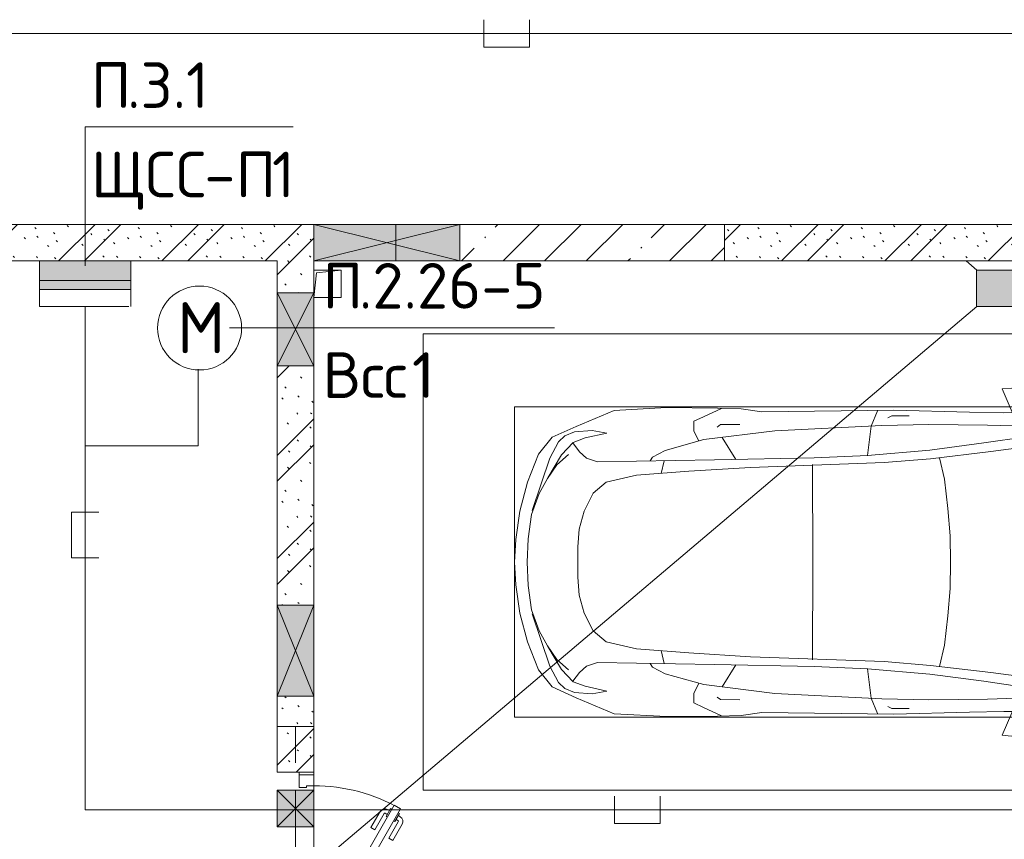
# Model space of a CAD drawing. Header units: millimetres. Extents: x -32229 to 169101, y -13689 to 125138.
# Tile 36 of 202: x -2375 to 3017, y 76481 to 80972. Entities that reach past the tile are written whole.
import ezdxf

# ---------------------------------------------------------------- set-up
doc = ezdxf.new("R2010")
doc.units = ezdxf.units.MM
doc.linetypes.add('3_ Штрих_ 1 х 1 мм', pattern=[400, 200, -200])
for name, color, linetype, lineweight in [('A-____-NOTE-TEXT', 5, 'Continuous', 18), ('A-DETL-____-THIN', 7, 'Continuous', 9), ('A-DETL-GENF-OTLN', 7, 'Continuous', 18), ('A-DOOR-____-MCUT', 7, 'Continuous', 9), ('A-DOOR-____-OTLN', 7, 'Continuous', 18), ('A-DOOR-FRAM-MCUT', 7, 'Continuous', 9), ('A-FLOR-____-OTLN', 7, 'Continuous', 18), ('A-GLAZ-____-MCUT', 7, 'Continuous', 9), ('A-GLAZ-____-OTLN', 7, 'Continuous', 18), ('A-WALL-____-MCUT', 7, 'Continuous', 40), ('A-WALL-____-PATT', 7, 'Continuous', 40), ('C-PRKG-____-OTLN', 7, 'Continuous', 18), ('G-____-____-TEXT', 7, 'Continuous', 9), ('I-WALL-____-MCUT', 7, 'Continuous', 40), ('M-EQPM-____-OTLN', 7, 'Continuous', 18), ('S-BEAM-____-OTLN', 7, 'Continuous', 18)]:
    doc.layers.add(name, color=color, linetype=linetype, lineweight=lineweight)
doc.layers.add('A-DETL-____-OTLN', color=7, linetype='Continuous', lineweight=9, true_color=0x00a600)
doc.styles.add('GOST Common_3', font='GOST_Common.ttf', dxfattribs={"height": 280})
doc.styles.add('ISOCPEUR', font='isocpeur.ttf', dxfattribs={"height": 250})
pattern_1 = [(135, (300.56, 377.28), (-565.6854, 6e-14), [10, -790]), (135, (349.8, 474.73), (-565.6854, 6e-14), [10, -790]), (135, (423.93, 473.06), (-565.6854, 6e-14), [10, -790]), (135, (229.92, 447.9), (-565.6854, 6e-14), [10, -790]), (135, (155.08, 447.9), (-565.6854, 6e-14), [10, -790]), (135, (114.9, 369.03), (-565.6854, 6e-14), [10, -790]), (135, (132.43, 285.8), (-565.6854, 6e-14), [10, -790]), (135, (214.66, 322), (-565.6854, 6e-14), [10, -790]), (135, (198.16, 261.88), (-565.6854, 6e-14), [10, -790]), (135, (45.2, 272.9), (-565.6854, 6e-14), [10, -790]), (135, (42.32, 336.16), (-565.6854, 6e-14), [10, -790]), (135, (92.26, 192.24), (-565.6854, 6e-14), [10, -790]), (135, (7.07, 149.2), (-565.6854, 6e-14), [10, -790]), (135, (80.6, 95.1), (-565.6854, 6e-14), [10, -790]), (135, (79.53, 36.94), (-565.6854, 6e-14), [10, -790]), (135, (153.87, 74.56), (-565.6854, 6e-14), [10, -790]), (135, (228.35, 124.8), (-565.6854, 6e-14), [10, -790]), (135, (279.75, 180.4), (-565.6854, 6e-14), [10, -790]), (135, (282.9, 31.63), (-565.6854, 6e-14), [10, -790]), (135, (377.38, 53.45), (-565.6854, 6e-14), [10, -790]), (135, (352.28, 102.7), (-565.6854, 6e-14), [10, -790]), (135, (354.05, 0), (-565.6854, 6e-14), [10, -790]), (135, (553.23, 16.45), (-565.6854, 6e-14), [10, -790]), (135, (542.38, 63.45), (-565.6854, 6e-14), [10, -790]), (135, (536.58, 239.3), (-565.6854, 6e-14), [10, -790]), (135, (475.85, 203.9), (-565.6854, 6e-14), [10, -790]), (135, (475.85, 316.54), (-565.6854, 6e-14), [10, -790]), (135, (520.8, 408.7), (-565.6854, 6e-14), [10, -790]), (135, (551.1, 470.8), (-565.6854, 6e-14), [10, -790]), (135, (235.25, 537.93), (-565.6854, 6e-14), [10, -790]), (135, (407.25, 547.65), (-565.6854, 6e-14), [10, -790]), (135, (94.5, 558.6), (-565.6854, 6e-14), [10, -790]), (135, (46.4, 532.3), (-565.6854, 6e-14), [10, -790]), (135, (85.56, 465.04), (-565.6854, 6e-14), [10, -790]), (135, (355.53, 181.14), (-565.6854, 6e-14), [10, -790]), (135, (362.23, 243.6), (-565.6854, 6e-14), [10, -790]), (135, (413.45, 344.1), (-565.6854, 6e-14), [10, -790]), (135, (286.3, 273.25), (-565.6854, 6e-14), [10, -790]), (135, (423.02, 263.72), (-565.6854, 6e-14), [10, -790]), (135, (162.94, 190.2), (-565.6854, 6e-14), [10, -790]), (135, (470.25, 120.93), (-565.6854, 6e-14), [10, -790]), (135, (484.48, 9.78), (-565.6854, 6e-14), [10, -790]), (45, (0, 212.13), (-565.6854, 0), []), (45, (212.13, 0), (-565.6854, 0), []), (45, (353.55, 0), (-565.6854, 0), []), (45, (0, 353.55), (-565.6854, 0), [])]

# ---------------------------------------------------------------- blocks, each defined once
blk = doc.blocks.new('АР_Машиноместо - 5300x2500_С-V8--01 ЭМ')
at = {"layer": 'A-DETL-GENF-OTLN', "color": 253, "lineweight": 13, "true_color": 0xaaaaaa}
for p, q in [((1250, 4800), (1126.4, 4794.1)), ((1250, 4800), (1373.6, 4794.1)), ((970.2, 4771.8), (812.7, 4729.4)), ((1126.4, 4794.1), (970.2, 4771.8)), ((1373.6, 4794.1), (1529.8, 4771.8)), ((1529.8, 4771.8), (1687.3, 4729.4)), ((812.7, 4729.4), (659.1, 4669.9)), ((680.7, 4606.5), (967, 4703.6)), ((988.2, 4706.7), (873.9, 4665.1)), ((1122.2, 4726.4), (988.2, 4706.7)), ((1250, 4731.7), (1122.2, 4726.4)), ((1250, 4731.7), (1377.8, 4726.4)), ((1377.8, 4726.4), (1511.8, 4706.7)), ((1511.8, 4706.7), (1626.1, 4665.1)), ((1819.3, 4606.5), (1533, 4703.6)), ((1687.3, 4729.4), (1840.9, 4669.9)), ((659.1, 4669.9), (565.9, 4595.1)), ((873.9, 4665.1), (791.3, 4619.7)), ((1626.1, 4665.1), (1708.7, 4619.7)), ((1840.9, 4669.9), (1934.1, 4595.1)), ((565.9, 4595.1), (507.1, 4462.6)), ((590.7, 4560.1), (680.7, 4606.5)), ((788.5, 4617.7), (661.8, 4543.1)), ((791.3, 4619.7), (717.1, 4568.9)), ((1708.7, 4619.7), (1782.9, 4568.9)), ((1711.5, 4617.7), (1838.2, 4543.1)), ((1909.3, 4560.1), (1819.3, 4606.5)), ((1934.1, 4595.1), (1992.9, 4462.6)), ((557.5, 4525.7), (590.7, 4560.1)), ((661.8, 4543.1), (594.6, 4479.3)), ((717.1, 4568.9), (659.6, 4505.3)), ((1782.9, 4568.9), (1840.4, 4505.3)), ((1838.2, 4543.1), (1905.4, 4479.3)), ((1942.5, 4525.7), (1909.3, 4560.1)), ((536.4, 4471.4), (557.5, 4525.7)), ((594.6, 4479.3), (569.5, 4413.1)), ((645, 4445.5), (597.3, 4481.4)), ((1855, 4445.5), (1902.7, 4481.4)), ((1905.4, 4479.3), (1930.5, 4413.1)), ((1963.6, 4471.4), (1942.5, 4525.7)), ((507.1, 4462.6), (419.6, 4254.2)), ((528.4, 4374.7), (536.4, 4471.4)), ((679.6, 4406.3), (645, 4445.5)), ((970.5, 4419.3), (1069.6, 4447.3)), ((1069.6, 4447.3), (1167.1, 4453.2)), ((1167.1, 4453.2), (1250, 4453.9)), ((1332.9, 4453.2), (1250, 4453.9)), ((1430.4, 4447.3), (1332.9, 4453.2)), ((1529.5, 4419.3), (1430.4, 4447.3)), ((1820.4, 4406.3), (1855, 4445.5)), ((1971.6, 4374.7), (1963.6, 4471.4)), ((1992.9, 4462.6), (2080.4, 4254.2)), ((543.7, 4295.1), (528.4, 4374.7)), ((569.5, 4413.1), (543.7, 4295.1)), ((699.7, 4345.5), (679.6, 4406.3)), ((812.5, 4298.9), (872.7, 4370.2)), ((872.7, 4370.2), (970.5, 4419.3)), ((1627.3, 4370.2), (1529.5, 4419.3)), ((1687.5, 4298.9), (1627.3, 4370.2)), ((1800.3, 4345.5), (1820.4, 4406.3)), ((1930.5, 4413.1), (1956.3, 4295.1)), ((1956.3, 4295.1), (1971.6, 4374.7)), ((689.3, 3705.5), (699.7, 4345.5)), ((1810.7, 3705.5), (1800.3, 4345.5)), ((774.4, 4132.9), (812.5, 4298.9)), ((1725.6, 4132.9), (1687.5, 4298.9)), ((419.6, 4254.2), (403.4, 3968)), ((2080.4, 4254.2), (2096.6, 3968)), ((752.2, 3845.6), (774.4, 4132.9)), ((1747.8, 3845.6), (1725.6, 4132.9)), ((638.7, 3975.4), (675.2, 4045.5)), ((675.2, 4045.5), (694.6, 4057.6)), ((1824.8, 4045.5), (1805.4, 4057.6)), ((1861.3, 3975.4), (1824.8, 4045.5)), ((403.4, 3968), (405.6, 3688.5)), ((578.7, 3762.9), (638.7, 3975.4)), ((1921.3, 3762.9), (1861.3, 3975.4)), ((2096.6, 3968), (2094.4, 3688.5)), ((731.2, 3507.6), (752.2, 3845.6)), ((1768.8, 3507.6), (1747.8, 3845.6)), ((453.1, 3766.3), (478.4, 3819.3)), ((478.4, 3819.3), (532.5, 3818.1)), ((532.5, 3818.1), (585.5, 3790.5)), ((1967.5, 3818.1), (1914.5, 3790.5)), ((2021.6, 3819.3), (1967.5, 3818.1)), ((2046.9, 3766.3), (2021.6, 3819.3)), ((408.2, 3667), (453.1, 3766.3)), ((530.9, 3374.8), (578.7, 3762.9)), ((1969.1, 3374.8), (1921.3, 3762.9)), ((2091.8, 3667), (2046.9, 3766.3)), ((405.6, 3688.5), (409.5, 3560)), ((495.5, 3566.1), (496.8, 3671.6)), ((496.8, 3671.6), (510.1, 3691.5)), ((678.7, 3159.5), (689.3, 3705.5)), ((1821.3, 3159.5), (1810.7, 3705.5)), ((2003.2, 3671.6), (1989.9, 3691.5)), ((2004.5, 3566.1), (2003.2, 3671.6)), ((2094.4, 3688.5), (2090.5, 3560)), ((687.1, 3588.8), (566.5, 3663.9)), ((1812.9, 3588.8), (1933.5, 3663.9)), ((409.5, 3560), (426.5, 3446.8)), ((2090.5, 3560), (2073.5, 3446.8)), ((704.9, 2775.5), (731.2, 3507.6)), ((1795.1, 2775.5), (1768.8, 3507.6)), ((426.5, 3446.8), (417.5, 2723)), ((2073.5, 3446.8), (2082.5, 2723)), ((501.4, 2789.7), (530.9, 3374.8)), ((1998.6, 2789.7), (1969.1, 3374.8)), ((665.6, 2864.6), (678.7, 3159.5)), ((1834.4, 2864.6), (1821.3, 3159.5)), ((665.8, 2867.4), (505.1, 2846.9)), ((636.6, 2526.5), (665.8, 2867.4)), ((1834.2, 2867.4), (1994.9, 2846.9)), ((1863.4, 2526.5), (1834.2, 2867.4)), ((505.1, 2846.9), (420.9, 2813.3)), ((1994.9, 2846.9), (2079.1, 2813.3)), ((447.8, 2733.7), (459.7, 2756.2)), ((495.7, 2532.3), (501.4, 2789.7)), ((684.2, 2522.3), (704.9, 2775.5)), ((1815.8, 2522.3), (1795.1, 2775.5)), ((2004.3, 2532.3), (1998.6, 2789.7)), ((2052.2, 2733.7), (2040.3, 2756.2)), ((417.5, 2723), (428.2, 2308.5)), ((447.8, 2638.7), (447.8, 2733.7)), ((2052.2, 2638.7), (2052.2, 2733.7)), ((2082.5, 2723), (2071.8, 2308.5)), ((500, 2210.1), (495.7, 2532.3)), ((636.6, 2526.5), (597, 2231)), ((644.6, 2191.8), (684.2, 2522.3)), ((1855.4, 2191.8), (1815.8, 2522.3)), ((1863.4, 2526.5), (1903, 2231)), ((2000, 2210.1), (2004.3, 2532.3)), ((428.2, 2308.5), (432.3, 2119.9)), ((2071.8, 2308.5), (2067.7, 2119.9)), ((597, 2231), (535, 1798.3)), ((1903, 2231), (1965, 1798.3)), ((505.9, 1996), (500, 2210.1)), ((595.8, 1824.8), (644.6, 2191.8)), ((1904.2, 1824.8), (1855.4, 2191.8)), ((1994.1, 1996), (2000, 2210.1)), ((296.8, 2079.9), (301.4, 2130.5)), ((301.4, 2130.5), (479.9, 2052.9)), ((432.3, 2119.9), (430.7, 2073.9)), ((2198.6, 2130.5), (2020.1, 2052.9)), ((2067.7, 2119.9), (2069.3, 2073.9)), ((2203.2, 2079.9), (2198.6, 2130.5)), ((309.5, 2036.1), (296.8, 2079.9)), ((479.9, 2052.9), (471, 1914.3)), ((2020.1, 2052.9), (2029, 1914.3)), ((2190.5, 2036.1), (2203.2, 2079.9)), ((357.8, 1990.1), (309.5, 2036.1)), ((540.9, 1993.7), (476.3, 1997.9)), ((1959.1, 1993.7), (2023.7, 1997.9)), ((2142.2, 1990.1), (2190.5, 2036.1)), ((500.6, 1894.5), (357.8, 1990.1)), ((426.5, 1730.9), (427.5, 1943)), ((540.9, 1993.7), (539.8, 1733.1)), ((1959.1, 1993.7), (1960.2, 1733.1)), ((1999.4, 1894.5), (2142.2, 1990.1)), ((2073.5, 1730.9), (2072.5, 1943)), ((530.6, 1857.6), (500.6, 1894.5)), ((1969.4, 1857.6), (1999.4, 1894.5)), ((546.5, 1642.6), (530.6, 1857.6)), ((1953.5, 1642.6), (1969.4, 1857.6)), ((533.6, 1816.8), (495, 1765.3)), ((589.4, 1615.5), (595.8, 1824.8)), ((1910.6, 1615.5), (1904.2, 1824.8)), ((1966.4, 1816.8), (2005, 1765.3)), ((410.6, 1634.2), (426.5, 1730.9)), ((495, 1765.3), (426.6, 1753.4)), ((2005, 1765.3), (2073.4, 1753.4)), ((2089.4, 1634.2), (2073.5, 1730.9)), ((409.5, 1087), (410.6, 1634.2)), ((590.4, 1624.3), (703.6, 1557.1)), ((1909.6, 1624.3), (1796.4, 1557.1)), ((2090.5, 1087), (2089.4, 1634.2)), ((615.4, 1410.3), (589.4, 1615.5)), ((1884.6, 1410.3), (1910.6, 1615.5)), ((703.6, 1557.1), (852.8, 1499)), ((1796.4, 1557.1), (1647.2, 1499)), ((852.8, 1499), (1016.6, 1459.9)), ((1016.6, 1459.9), (1146.9, 1439.4)), ((1483.4, 1459.9), (1353.1, 1439.4)), ((1647.2, 1499), (1483.4, 1459.9)), ((687.4, 1141), (615.4, 1410.3)), ((1146.9, 1439.4), (1250, 1434.1)), ((1353.1, 1439.4), (1250, 1434.1)), ((1812.6, 1141), (1884.6, 1410.3)), ((749.2, 950.3), (687.4, 1141)), ((1750.8, 950.3), (1812.6, 1141)), ((420.9, 910.7), (409.5, 1087)), ((2079.1, 910.7), (2090.5, 1087)), ((510.2, 1018.7), (521.5, 1074.5)), ((521.5, 1074.5), (548.5, 1076.2)), ((548.5, 1076.2), (603.4, 1004.8)), ((1951.5, 1076.2), (1896.6, 1004.8)), ((1978.5, 1074.5), (1951.5, 1076.2)), ((1989.8, 1018.7), (1978.5, 1074.5)), ((505.7, 920), (510.2, 1018.7)), ((603.4, 1004.8), (639.1, 920)), ((1896.6, 1004.8), (1860.9, 920)), ((1994.3, 920), (1989.8, 1018.7)), ((519.1, 851.5), (505.7, 920)), ((639.1, 920), (677.4, 843.7)), ((809.1, 809.4), (749.2, 950.3)), ((1690.9, 809.4), (1750.8, 950.3)), ((1860.9, 920), (1822.6, 843.7)), ((1980.9, 851.5), (1994.3, 920)), ((445.9, 853.1), (420.9, 910.7)), ((2054.1, 853.1), (2079.1, 910.7)), ((489, 795.6), (445.9, 853.1)), ((550, 812.3), (519.1, 851.5)), ((616.5, 746.4), (550, 812.3)), ((677.4, 843.7), (737.5, 778.3)), ((881.5, 691.6), (809.1, 809.4)), ((1618.5, 691.6), (1690.9, 809.4)), ((1822.6, 843.7), (1762.5, 778.3)), ((1883.5, 746.4), (1950, 812.3)), ((1950, 812.3), (1980.9, 851.5)), ((2011, 795.6), (2054.1, 853.1)), ((584.4, 714.6), (489, 795.6)), ((737.5, 778.3), (804.5, 715.7)), ((1762.5, 778.3), (1695.5, 715.7)), ((1915.6, 714.6), (2011, 795.6)), ((701.8, 640.4), (584.4, 714.6)), ((703.5, 696.4), (616.5, 746.4)), ((804.5, 715.7), (824.6, 660.9)), ((1695.5, 715.7), (1675.4, 660.9)), ((1796.5, 696.4), (1883.5, 746.4)), ((1798.2, 640.4), (1915.6, 714.6)), ((824.6, 660.9), (703.5, 696.4)), ((888.4, 685.9), (815.2, 686.6)), ((941.4, 642.2), (881.5, 691.6)), ((1558.6, 642.2), (1618.5, 691.6)), ((1611.6, 685.9), (1684.8, 686.6)), ((1675.4, 660.9), (1796.5, 696.4)), ((861.8, 571.6), (701.8, 640.4)), ((1050.7, 599.4), (941.4, 642.2)), ((1148.8, 583), (1050.7, 599.4)), ((1351.2, 583), (1449.3, 599.4)), ((1449.3, 599.4), (1558.6, 642.2)), ((1638.2, 571.6), (1798.2, 640.4)), ((1052.6, 517.5), (861.8, 571.6)), ((1250, 581.6), (1148.8, 583)), ((1250, 581.6), (1351.2, 583)), ((1447.4, 517.5), (1638.2, 571.6)), ((1165.1, 503.1), (1052.6, 517.5)), ((1250, 500), (1165.1, 503.1)), ((1250, 500), (1334.9, 503.1)), ((1334.9, 503.1), (1447.4, 517.5))]:
    blk.add_line(p, q, dxfattribs=at)
at = {"layer": 'A-DETL-GENF-OTLN', "color": 254, "lineweight": 13, "true_color": 0xd4d4d4}
for p, q in [((694.6, 3980.4), (765.1, 3996.8)), ((1805.4, 3980.4), (1734.9, 3996.8)), ((715.1, 3168.3), (1250, 3167.3)), ((1784.9, 3168.3), (1250, 3167.3)), ((677.9, 2473), (794.6, 2446)), ((794.6, 2446), (955.7, 2426.8)), ((955.7, 2426.8), (1105.5, 2413.7)), ((1544.3, 2426.8), (1394.5, 2413.7)), ((1705.4, 2446), (1544.3, 2426.8)), ((1822.1, 2473), (1705.4, 2446)), ((1105.5, 2413.7), (1250, 2412.9)), ((1394.5, 2413.7), (1250, 2412.9)), ((513.9, 1368.9), (502.3, 1696.3)), ((1986.1, 1368.9), (1997.7, 1696.3)), ((590.3, 1367.8), (546.5, 1642.6)), ((1909.7, 1367.8), (1953.5, 1642.6)), ((524.9, 1188.6), (513.9, 1368.9)), ((636.7, 1146), (590.3, 1367.8)), ((1863.3, 1146), (1909.7, 1367.8)), ((1975.1, 1188.6), (1986.1, 1368.9)), ((537.4, 1076.1), (524.9, 1188.6)), ((1962.6, 1076.1), (1975.1, 1188.6)), ((710.2, 962.8), (636.7, 1146)), ((1789.8, 962.8), (1863.3, 1146)), ((534.5, 874.4), (528.1, 949.5)), ((1965.5, 874.4), (1971.9, 949.5)), ((591.7, 805), (534.5, 874.4)), ((1908.3, 805), (1965.5, 874.4)), ((664.7, 739.9), (591.7, 805)), ((1835.3, 739.9), (1908.3, 805)), ((742.6, 707.8), (664.7, 739.9)), ((1757.4, 707.8), (1835.3, 739.9))]:
    blk.add_line(p, q, dxfattribs=at)
at = {"layer": 'C-PRKG-____-OTLN', "color": 253, "lineweight": 13, "true_color": 0xaaaaaa}
for p, q in [((2500, 5300), (0, 5300)), ((0, 0), (0, 5300)), ((2500, 0), (2500, 5300)), ((400, 4800), (2100, 4800)), ((400, 500), (400, 4800)), ((2100, 500), (2100, 4800)), ((400, 500), (2100, 500)), ((2500, 0), (0, 0))]:
    blk.add_line(p, q, dxfattribs=at)
blk = doc.blocks.new('АР_Лоток - 200х100h_ЛВ1-7189388--01 ЭМ')
at = {"layer": 'M-EQPM-____-OTLN', "lineweight": 13, "true_color": 0xf3f3f3}
blk.add_hatch(color=7, dxfattribs=at).paths.add_polyline_path([(2445, -100), (5545, -100), (5544.2, 100), (0, 100), (1.9, -100), (2245, -100)])
at = {"layer": 'M-EQPM-____-OTLN', "color": 253, "lineweight": 13, "true_color": 0xaaaaaa}
for p, q in [((5545, 100), (0, 100)), ((0, 100), (0, -100)), ((0, -100), (5545, -100))]:
    blk.add_line(p, q, dxfattribs=at)
blk = doc.blocks.new('АР_Отверстие прямоугольное - ВК-7442280--01 ЭМ')
at = {"layer": 'A-GLAZ-____-OTLN', "lineweight": 13, "true_color": 0xf0f0f0}
blk.add_hatch(color=7, dxfattribs=at).paths.add_polyline_path([(525, 100), (-275, 100), (-275, -100), (525, -100), (525, 38.5)])
at = {"layer": 'A-GLAZ-____-MCUT', "color": 253, "lineweight": 13, "true_color": 0xaaaaaa}
for p, q in [((-275, 100), (-275, -100)), ((525, 100), (525, -100))]:
    blk.add_line(p, q, dxfattribs=at)
at = {"layer": 'A-GLAZ-____-OTLN', "color": 253, "lineweight": 5, "true_color": 0xaaaaaa}
for p, q in [((525, 100), (-275, -100)), ((-275, 100), (525, -100))]:
    blk.add_line(p, q, dxfattribs=at)
at = {"layer": 'A-GLAZ-____-OTLN', "color": 253, "lineweight": 13, "true_color": 0xaaaaaa}
for p, q in [((525, 100), (-275, 100)), ((-275, 100), (-275, -100)), ((525, -100), (525, 100)), ((-275, -100), (525, -100))]:
    blk.add_line(p, q, dxfattribs=at)
blk = doc.blocks.new('АР_Дверь однопольная - 1100х2100h_техн_ помещ_-4938052--01 ЭМ')
at = {"layer": 'A-DOOR-____-MCUT', "color": 253, "lineweight": 13, "true_color": 0xaaaaaa}
for p, q in [((-347.7, 575), (-367.7, 540.4)), ((-367.7, 540.4), (395, 100)), ((475, 100), (-347.7, 575)), ((395, 100), (450, 68.2)), ((450, 68.2), (455, 65.4)), ((455, 65.4), (475, 100))]:
    blk.add_line(p, q, dxfattribs=at)
at = {"layer": 'A-DOOR-____-OTLN', "color": 253, "lineweight": 5, "true_color": 0xaaaaaa}
for p, q in [((-326.1, 562.5), (-322.1, 569.4)), ((-322.1, 569.4), (-278.8, 544.4)), ((-311.2, 563.2), (-305.2, 573.6)), ((-289.6, 550.7), (-283.6, 561.1)), ((-278.8, 544.4), (-282.8, 537.5)), ((-188, 511.7), (-276.8, 562.9)), ((-175.5, 533.3), (-264.3, 584.6)), ((-346.1, 527.9), (-350.1, 520.9)), ((-350.1, 520.9), (-306.8, 495.9)), ((-339.2, 514.7), (-345.3, 504.3)), ((-317.6, 502.2), (-323.6, 491.8)), ((-306.8, 495.9), (-302.8, 502.9)), ((-188, 511.7), (-175.5, 533.3)), ((-245.5, 412.1), (-334.3, 463.3)), ((-233, 433.7), (-321.8, 485)), ((-233, 433.7), (-245.5, 412.1))]:
    blk.add_line(p, q, dxfattribs=at)
for centre, radius, start, end in [((475, 100), 950, 150, 180), ((-279.3, 558.6), 30, 60, 150), ((-279.3, 558.6), 4.99, 60, 150), ((-319.3, 489.3), 30, 150, 240), ((-319.3, 489.3), 4.99, 150, 240)]:
    blk.add_arc(centre, radius, start, end, dxfattribs=at)
at = {"layer": 'A-DOOR-FRAM-MCUT', "color": 253, "lineweight": 13, "true_color": 0xaaaaaa}
for p, q in [((-535, 100), (-550, 100)), ((-475, 100), (-535, 100)), ((-535, 100), (-535, 20)), ((-475, 60), (-475, 100)), ((-465, 60), (-475, 60)), ((-465, 20), (-465, 60)), ((475, 60), (465, 60)), ((465, 60), (465, 20)), ((535, 100), (475, 100)), ((475, 100), (475, 60)), ((535, 20), (535, 100)), ((535, 100), (550, 100)), ((-535, 20), (-550, 20)), ((-535, 20), (-465, 20)), ((465, 20), (535, 20)), ((535, 20), (550, 20))]:
    blk.add_line(p, q, dxfattribs=at)
blk = doc.blocks.new('АР_Отверстие прямоугольное - ОВВ-3214689--01 ЭМ')
at = {"layer": 'A-GLAZ-____-OTLN', "lineweight": 13, "true_color": 0xf0f0f0}
blk.add_hatch(color=7, dxfattribs=at).paths.add_polyline_path([(325, -100), (325, 100), (-75, 100), (-75, -100), (0, -100)])
at = {"layer": 'A-GLAZ-____-MCUT', "color": 253, "lineweight": 13, "true_color": 0xaaaaaa}
for p, q in [((-75, 100), (-75, -100)), ((325, 100), (325, -100))]:
    blk.add_line(p, q, dxfattribs=at)
at = {"layer": 'A-GLAZ-____-OTLN', "color": 253, "lineweight": 5, "true_color": 0xaaaaaa}
for p, q in [((325, 100), (-75, -100)), ((-75, 100), (325, -100))]:
    blk.add_line(p, q, dxfattribs=at)
at = {"layer": 'A-GLAZ-____-OTLN', "color": 253, "lineweight": 13, "true_color": 0xaaaaaa}
for p, q in [((325, 100), (-75, 100)), ((-75, 100), (-75, -100)), ((325, -100), (325, 100)), ((-75, -100), (325, -100))]:
    blk.add_line(p, q, dxfattribs=at)
blk = doc.blocks.new('АР_Отверстие прямоугольное - СС-3914049--01 ЭМ')
at = {"layer": 'A-GLAZ-____-OTLN', "lineweight": 13, "true_color": 0xf0f0f0}
blk.add_hatch(color=7, dxfattribs=at).paths.add_polyline_path([(375, 100), (-125, 100), (-125, -100), (375, -100)])
at = {"layer": 'A-GLAZ-____-MCUT', "color": 253, "lineweight": 13, "true_color": 0xaaaaaa}
for p, q in [((-125, 100), (-125, -100)), ((375, 100), (375, -100))]:
    blk.add_line(p, q, dxfattribs=at)
at = {"layer": 'A-GLAZ-____-OTLN', "color": 253, "lineweight": 5, "true_color": 0xaaaaaa}
for p, q in [((375, 100), (-125, -100)), ((-125, 100), (375, -100))]:
    blk.add_line(p, q, dxfattribs=at)
at = {"layer": 'A-GLAZ-____-OTLN', "color": 253, "lineweight": 13, "true_color": 0xaaaaaa}
for p, q in [((375, 100), (-125, 100)), ((-125, 100), (-125, -100)), ((375, -100), (375, 100)), ((-125, -100), (375, -100))]:
    blk.add_line(p, q, dxfattribs=at)
blk = doc.blocks.new('АР_Канал вертикальный прямоугольный - ВК-V57--01 ЭМ')
at = {"layer": 'M-EQPM-____-OTLN', "color": 253, "lineweight": 13, "true_color": 0xaaaaaa}
for p, q in [((75, 75), (-75, 75)), ((-75, 75), (-75, -50)), ((75, 75), (-75, 75)), ((-75, 75), (-75, -50)), ((-75, -50), (-75, 75)), ((-75, 75), (75, 75)), ((-75, -75), (-60, 60)), ((-75, -75), (-60, 60)), ((-60, 60), (75, 75)), ((-60, 60), (75, 75)), ((75, -75), (75, 75)), ((75, 75), (75, -75)), ((-75, -50), (-75, -75)), ((-75, -50), (-75, -75)), ((-75, -75), (-75, -50)), ((-75, -75), (75, -75)), ((75, -75), (-75, -75))]:
    blk.add_line(p, q, dxfattribs=at)
blk = doc.blocks.new('АР_Перемычка - 200_Уx2_75x5__Опх2_0_75x5_-250-7324732--01 ЭМ')
at = {"layer": 'S-BEAM-____-OTLN', "color": 9, "linetype": '3_ Штрих_ 1 х 1 мм', "lineweight": 15, "true_color": 0xc4c4c4}
for p, q in [((-800, 100), (-800, -100)), ((550, 100), (550, -100)), ((-800, 0), (-450, 0)), ((-450, 0), (-250, 0)), ((-250, 0), (50, 0)), ((50, 0), (450, 0)), ((450, 0), (550, 0))]:
    blk.add_line(p, q, dxfattribs=at)
blk = doc.blocks.new('АР_Отверстие прямоугольное - ЭОМ-6403692--01 ЭМ')
at = {"layer": 'A-GLAZ-____-OTLN', "lineweight": 13, "true_color": 0xf0f0f0}
blk.add_hatch(color=7, dxfattribs=at).paths.add_polyline_path([(225, 100), (25, 100), (25, -100), (225, -100), (225, 65.4)])
at = {"layer": 'A-GLAZ-____-MCUT', "color": 253, "lineweight": 13, "true_color": 0xaaaaaa}
for p, q in [((25, 100), (25, -100)), ((225, 100), (225, -100))]:
    blk.add_line(p, q, dxfattribs=at)
at = {"layer": 'A-GLAZ-____-OTLN', "color": 253, "lineweight": 5, "true_color": 0xaaaaaa}
for p, q in [((225, 100), (25, -100)), ((25, 100), (225, -100))]:
    blk.add_line(p, q, dxfattribs=at)
at = {"layer": 'A-GLAZ-____-OTLN', "color": 253, "lineweight": 13, "true_color": 0xaaaaaa}
for p, q in [((225, 100), (25, 100)), ((25, 100), (25, -100)), ((225, -100), (225, 100)), ((25, -100), (225, -100))]:
    blk.add_line(p, q, dxfattribs=at)
blk = doc.blocks.new('Наметкина 10_РД_АР_П_отсоединено_rvt-1--01 ЭМ')
at = {"layer": 'A-WALL-____-PATT', "lineweight": 5, "true_color": 0xaaaaaa}
h = blk.add_hatch(dxfattribs=at)
h.set_pattern_fill('FP_6', color=253, style=0, pattern_type=2)
h.set_pattern_definition(pattern_1)
h.paths.add_polyline_path([(-764.7, 79650), (-764.7, 79850), (-2514.7, 79850), (-2514.7, 79650), (-964.7, 79650)])
h.paths.add_polyline_path([(-4214.7, 79650), (-4164.7, 79650), (-4164.7, 79850), (-4914.7, 79850), (-4914.7, 79650)])
h.paths.add_polyline_path([(-4064.7, 79650), (-3714.7, 79650), (-3714.7, 79850), (-4064.7, 79850)])
h = blk.add_hatch(dxfattribs=at)
h.set_pattern_fill('FP_1', color=253, style=0, pattern_type=2)
h.set_pattern_definition([(45, (0, 0), (-228.0985, 228.0985), []), (45, (228.1, 0), (-228.0985, 228.0985), [403.225, -80.645, 6.706, -73.939])])
h.paths.add_polyline_path([(512, 79650), (1485.3, 79650), (1485.3, 79850), (35.3, 79850), (35.3, 79650)])
h = blk.add_hatch(dxfattribs=at)
h.set_pattern_fill('FP_6', color=253, style=0, pattern_type=2)
h.set_pattern_definition(pattern_1)
h.paths.add_polyline_path([(4524.4, 79650), (5310.3, 79650), (5310.3, 79850), (1485.3, 79850), (1485.3, 79650), (2867.2, 79650)])
h = blk.add_hatch(dxfattribs=at)
h.set_pattern_fill('FP_6', color=253, style=0, pattern_type=2)
h.set_pattern_definition(pattern_1)
h.paths.add_polyline_path([(-764.7, 76850), (-764.7, 77265), (-964.7, 77265), (-964.7, 76850)])
h.paths.add_polyline_path([(-764.7, 77765), (-764.7, 79075), (-964.7, 79075), (-964.7, 77765)])
h.paths.add_polyline_path([(-964.7, 79475), (-764.7, 79475), (-764.7, 79650), (-964.7, 79650)])
at = {"layer": 'A-FLOR-____-OTLN', "color": 253, "lineweight": 13, "true_color": 0xaaaaaa}
for p, q in [((2808.1, 79650), (2867.2, 79600)), ((2867.2, 79400), (-764.7, 76325)), ((-764.7, 76835), (-764.7, 76850)), ((-764.7, 76775), (-764.7, 76835)), ((-764.7, 76750), (-764.7, 76775)), ((-764.7, 76550), (-764.7, 76750)), ((-764.7, 76250), (-764.7, 76550))]:
    blk.add_line(p, q, dxfattribs=at)
at = {"layer": 'A-WALL-____-MCUT', "color": 253, "lineweight": 13, "true_color": 0xaaaaaa}
for p, q in [((35.3, 79850), (-314.7, 79850)), ((-314.7, 79850), (-314.7, 79650)), ((1485.3, 79850), (35.3, 79850)), ((1485.3, 79650), (1485.3, 79850)), ((-314.7, 79650), (35.3, 79650)), ((35.3, 79650), (1485.3, 79650))]:
    blk.add_line(p, q, dxfattribs=at)
at = {"layer": 'I-WALL-____-MCUT', "color": 253, "lineweight": 13, "true_color": 0xaaaaaa}
for p, q in [((-764.7, 79850), (-2514.7, 79850)), ((-314.7, 79850), (-764.7, 79850)), ((-314.7, 79650), (-314.7, 79850)), ((3750.3, 79850), (1485.3, 79850)), ((1485.3, 79850), (1485.3, 79650)), ((-2514.7, 79650), (-2267.5, 79650)), ((-2267.5, 79650), (-1766.5, 79650)), ((-1766.5, 79650), (-964.7, 79650)), ((-964.7, 79650), (-964.7, 79475)), ((-764.7, 79650), (-314.7, 79650)), ((-764.7, 79475), (-764.7, 79650)), ((1485.3, 79650), (5310.3, 79650)), ((-964.7, 79475), (-964.7, 79075)), ((-764.7, 79075), (-764.7, 79475)), ((-964.7, 79075), (-964.7, 77765)), ((-764.7, 77765), (-764.7, 79075)), ((-964.7, 77765), (-964.7, 77265)), ((-764.7, 77265), (-764.7, 77765)), ((-964.7, 77265), (-964.7, 76850)), ((-764.7, 76850), (-764.7, 77265)), ((-964.7, 76850), (-764.7, 76850))]:
    blk.add_line(p, q, dxfattribs=at)
at = {"layer": 'A-DOOR-____-OTLN', "color": 253, "lineweight": 13, "true_color": 0xaaaaaa, "rotation": 269.9999999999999}
blk.add_blockref('АР_Дверь однопольная - 1100х2100h_техн_ помещ_-4938052--01 ЭМ', (-864.7, 76300), dxfattribs=at)
at = {"layer": 'A-GLAZ-____-OTLN', "color": 253, "lineweight": 13, "true_color": 0xaaaaaa}
for name, p, rotation in [('АР_Отверстие прямоугольное - ВК-7442280--01 ЭМ', (-239.7, 79750), 180), ('АР_Отверстие прямоугольное - ОВВ-3214689--01 ЭМ', (-864.7, 79400), 269.9999999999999), ('АР_Отверстие прямоугольное - СС-3914049--01 ЭМ', (-864.7, 77640), 269.9999999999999), ('АР_Отверстие прямоугольное - ЭОМ-6403692--01 ЭМ', (-864.7, 76775), 269.9999999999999)]:
    blk.add_blockref(name, p, dxfattribs=dict(at, rotation=rotation))
at = {"layer": 'C-PRKG-____-OTLN', "color": 253, "lineweight": 13, "true_color": 0xaaaaaa, "rotation": 89.99999999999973}
blk.add_blockref('АР_Машиноместо - 5300x2500_С-V8--01 ЭМ', (5135.3, 76750), dxfattribs=at)
at = {"layer": 'M-EQPM-____-OTLN', "color": 253, "lineweight": 13, "true_color": 0xaaaaaa}
for name, p in [('АР_Канал вертикальный прямоугольный - ВК-V57--01 ЭМ', (-689.7, 79525)), ('АР_Лоток - 200х100h_ЛВ1-7189388--01 ЭМ', (2865.3, 79500))]:
    blk.add_blockref(name, p, dxfattribs=at)
at = {"layer": 'S-BEAM-____-OTLN', "color": 253, "lineweight": 13, "true_color": 0xaaaaaa, "rotation": 269.9999999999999}
blk.add_blockref('АР_Перемычка - 200_Уx2_75x5__Опх2_0_75x5_-250-7324732--01 ЭМ', (-864.7, 76300), dxfattribs=at)

msp = doc.modelspace()

# ---------------------------------------------------------------- hatches: boundary and pattern name
at = {"layer": 'A-____-NOTE-TEXT', "lineweight": 5, "true_color": 0x0000ff}
msp.add_hatch(color=5, dxfattribs=at).paths.add_polyline_path([(-2267.5, 79493), (-1766.5, 79493), (-1766.5, 79650), (-2267.5, 79650)])

# ---------------------------------------------------------------- linework, layer by layer
at = {"layer": 'A-____-NOTE-TEXT', "color": 5, "lineweight": 9, "true_color": 0x0000ff}
for p, q in [((-1766.5, 79650), (-2268.1, 79650)), ((-1766.5, 79650), (-2267.5, 79650)), ((-2267.5, 79650), (-2267.5, 79493)), ((-2267.5, 79650), (-2267.5, 79401.4)), ((-1766.5, 79493), (-1766.5, 79650)), ((-1766.5, 79401.4), (-1766.5, 79650)), ((-1766.5, 79542.3), (-2267.5, 79542.3)), ((-2267.5, 79493), (-1766.5, 79493)), ((-2266.9, 79400.7), (-1776.8, 79400.7))]:
    msp.add_line(p, q, dxfattribs=at)
msp.add_circle((-1390.3, 79282.7), 230, dxfattribs=at)
at = {"layer": 'A-DETL-____-OTLN', "color": 1, "true_color": 0xff0000}
for p, q in [((167.2, 80972.1), (167.2, 80822.1)), ((417.2, 80822.1), (417.2, 80972.1)), ((4636.9, 80897.1), (-13202.5, 80897.1)), ((167.2, 80822.1), (417.2, 80822.1))]:
    msp.add_line(p, q, dxfattribs=at)
at = {"layer": 'A-DETL-____-OTLN', "color": 5, "true_color": 0x0000ff}
for p, q in [((-2017.2, 79403.3), (-2017.2, 76643.3)), ((-1397, 79057.7), (-1397, 78637.7)), ((-1397, 78637.7), (-2017.2, 78637.7)), ((-1942.2, 78273.3), (-2092.2, 78273.3)), ((-2092.2, 78273.3), (-2092.2, 78023.3)), ((-2092.2, 78023.3), (-1942.2, 78023.3)), ((883.2, 76718.3), (883.2, 76568.3)), ((1133.2, 76568.3), (1133.2, 76718.3)), ((-2017.2, 76643.3), (9832.6, 76643.3)), ((883.2, 76568.3), (1133.2, 76568.3))]:
    msp.add_line(p, q, dxfattribs=at)
at = {"layer": 'A-DETL-____-THIN'}
for p, q in [((-877.2, 80384.1), (-2017.2, 80384.1)), ((-2017.2, 79623.3), (-2017.2, 80384.1)), ((-1225.7, 79284.5), (554.3, 79284.5))]:
    msp.add_line(p, q, dxfattribs=at)

# ---------------------------------------------------------------- block references
at = {"lineweight": 5}
msp.add_blockref('Наметкина 10_РД_АР_П_отсоединено_rvt-1--01 ЭМ', (0, 0), dxfattribs=at)

# ---------------------------------------------------------------- texts
at = {"layer": 'A-____-NOTE-TEXT', "color": 5, "lineweight": 9, "true_color": 0x0000ff, "insert": (-1513, 79424.7), "char_height": 280, "width": 304.641, "attachment_point": 1, "style": 'GOST Common_3'}
msp.add_mtext('\\fGOST Common|b0|i0|c204|p34|;М', dxfattribs=at)
at = {"layer": 'G-____-____-TEXT', "char_height": 250, "attachment_point": 1, "style": 'ISOCPEUR'}
for s, insert, width in [('\\fISOCPEUR|b0|i0|c204|p34|;П', (-1985.7, 80738.2), 240.506), ('.3.1', (-1787.3, 80738.2), 545.147), ('ЩСС', (-1985.7, 80248.7), 753.586), ('\\fISOCPEUR|b0|i0|c204|p34|;П', (-1192, 80248.7), 240.506), ('\\fISOCPEUR|b0|i0|c204|p34|;1', (-993.6, 80248.7), 144.304), ('\\fISOCPEUR|b0|i0|c204|p34|;-', (-1364, 80248.7), 208.439), ('\\fISOCPEUR|b0|i0|c204|p34|;П', (-716.2, 79639.1), 240.506), ('.2.26-5', (-517.8, 79639.1), 1234.599), ('Всс', (-716.2, 79149.7), 593.249), ('\\fISOCPEUR|b0|i0|c204|p34|;1', (-226.8, 79149.7), 144.304)]:
    msp.add_mtext(s, dxfattribs=dict(at, insert=insert, width=width))

doc.saveas('drawing.dxf')
